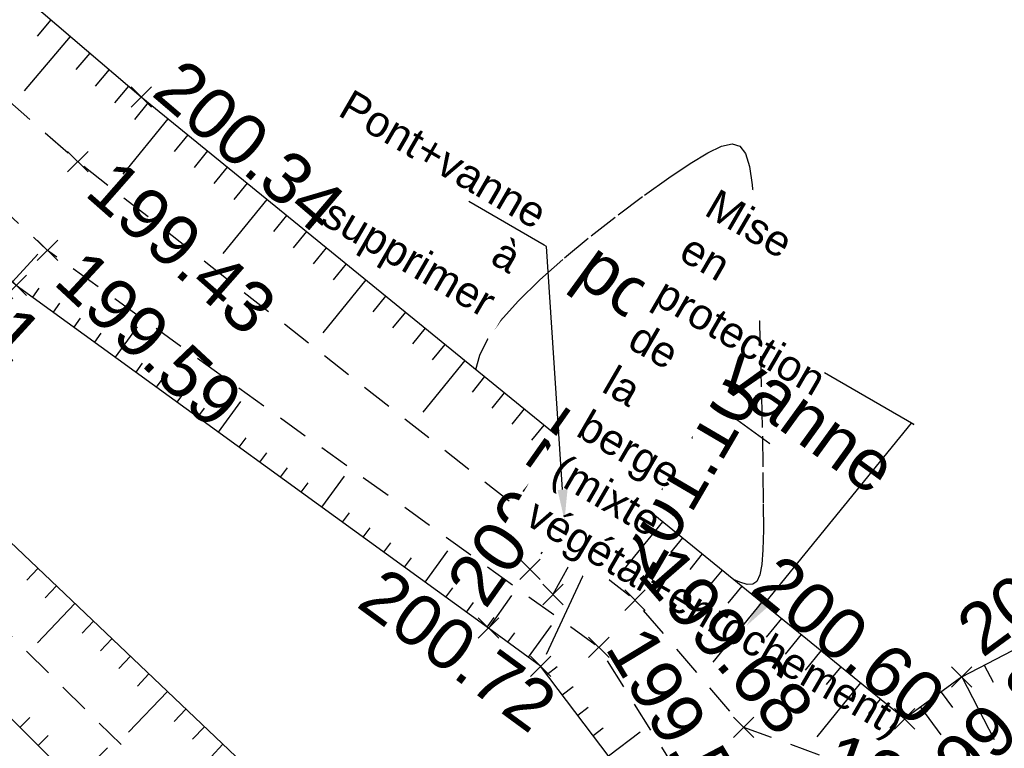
# Model space of a CAD drawing. Extents: x 1616800 to 1632437, y 2248456 to 2251974.
# Tile 78 of 256: x 1617571 to 1617590, y 2251772 to 2251787. Entities that reach past the tile are written whole.
import ezdxf
from ezdxf import colors
from ezdxf.entities.mleader import LeaderData, LeaderLine
from ezdxf.enums import TextEntityAlignment as Align
from ezdxf.math import Vec2, Vec3

# ---------------------------------------------------------------- set-up
doc = ezdxf.new("R2010")
doc.units = 0
doc.header["$LTSCALE"] = 2
doc.header["$PDMODE"] = 3
doc.header["$PDSIZE"] = 0.2
for name, pattern in [('CHEMIN', [1.5, 1, -0.5]), ('CONTINU', [0]), ('FOSSE', [0.5, 0.3, -0.2])]:
    doc.linetypes.add(name, pattern=pattern)
doc.layers.get('0').update_dxf_attribs({"linetype": 'CONTINUOUS'})
for name, color, linetype in [('0000-VALORIS-NOUE DERIV BASSIN TEXTE ET COTES', 1, 'CONTINUOUS'), ('X-PTS TOPO-TEXTE TOPOALT', 8, 'CONTINUOUS'), ('X-PTS TOPO-TOPOPOINT', 8, 'CONTINUOUS'), ('Y-FDP TOPO-CN_1_00', 8, 'FOSSE'), ('Y-FDP TOPO-TOP_AXE_FOSSE', 8, 'CONTINUOUS'), ('Y-FDP TOPO-TOP_BARBULE', 8, 'CONTINUOUS'), ('Y-FDP TOPO-TOP_TALUS', 8, 'CONTINUOUS'), ('Y-FDP TOPO-TOP_TEXTE', 8, 'CONTINUOUS'), ('Y-FDP TOPO-TOP_VOIRIE', 8, 'CHEMIN')]:
    doc.layers.add(name, color=color, linetype=linetype)
doc.styles.add('Arial 1.5', font='arial.ttf', dxfattribs={"width": 0.99, "height": 0.75})
doc.styles.get("Standard").update_dxf_attribs({"font": 'arial.ttf'})

# ---------------------------------------------------------------- blocks, each defined once
blk = doc.blocks.new('TCPOINT')
at = {"color": 0}
blk.add_point((0, 0), dxfattribs=at)
at = {"layer": 'X-PTS TOPO-TEXTE TOPOALT'}
blk.add_attdef('ALT', text='', height=0.75, dxfattribs=at).set_placement((0.25, -0.25), align=Align.TOP_LEFT)
blk = doc.blocks.new('TCPOINT_C')
at = {"color": 0}
blk.add_point((0, 0), dxfattribs=at)
at = {"layer": 'X-PTS TOPO-TEXTE TOPOALT'}
blk.add_attdef('ALT', text='', height=0.75, dxfattribs=at).set_placement((0.5, 0.09), align=Align.MIDDLE_LEFT)
blk = doc.blocks.new('TCPOINT_2')
at = {"color": 0}
blk.add_point((0, 0), dxfattribs=at)
at = {"layer": 'X-PTS TOPO-TEXTE TOPOALT'}
blk.add_attdef('ALT', (0.25, 0.25), '', height=0.75, dxfattribs=at)

msp = doc.modelspace()

# ---------------------------------------------------------------- linework, layer by layer
at = {"layer": 'Y-FDP TOPO-TOP_BARBULE'}
for p, q in [((1617571.1806, 2251786.7376), (1617570.9101, 2251786.4204)), ((1617571.5611, 2251786.4131), (1617570.6555, 2251785.3513)), ((1617571.9415, 2251786.0886), (1617571.6687, 2251785.7687)), ((1617572.3219, 2251785.7642), (1617572.0479, 2251785.4429)), ((1617572.7024, 2251785.4397), (1617572.4272, 2251785.1171)), ((1617573.0853, 2251785.1183), (1617572.8185, 2251784.7906)), ((1617573.4731, 2251784.8027), (1617572.5879, 2251783.7153)), ((1617573.8608, 2251784.487), (1617573.5966, 2251784.1624)), ((1617574.2486, 2251784.1713), (1617573.9856, 2251783.8482)), ((1617574.6364, 2251783.8557), (1617574.3746, 2251783.5341)), ((1617575.0241, 2251783.54), (1617574.7636, 2251783.22)), ((1617575.4119, 2251783.2244), (1617574.5479, 2251782.163)), ((1617575.7996, 2251782.9087), (1617575.5417, 2251782.5918)), ((1617570.4269, 2251781.6083), (1617570.9232, 2251782.1501)), ((1617570.8243, 2251781.3057), (1617570.9531, 2251781.4834)), ((1617571.229, 2251781.0122), (1617571.3581, 2251781.1902)), ((1617571.6338, 2251780.7187), (1617571.7632, 2251780.8971)), ((1617572.4434, 2251780.1316), (1617572.8763, 2251780.7287)), ((1617572.0386, 2251780.4251), (1617572.1682, 2251780.6039)), ((1617572.8481, 2251779.8381), (1617572.9783, 2251780.0176)), ((1617573.2529, 2251779.5446), (1617573.3833, 2251779.7244)), ((1617573.6577, 2251779.251), (1617573.7884, 2251779.4312)), ((1617574.0625, 2251778.9575), (1617574.1934, 2251779.1381)), ((1617574.4672, 2251778.664), (1617574.9046, 2251779.2671)), ((1617574.872, 2251778.3704), (1617575.0035, 2251778.5517)), ((1617575.2768, 2251778.0769), (1617575.4085, 2251778.2586)), ((1617575.6815, 2251777.7834), (1617575.8135, 2251777.9654)), ((1617577.3006, 2251776.6093), (1617577.4337, 2251776.7928)), ((1617577.7054, 2251776.3157), (1617577.8387, 2251776.4996)), ((1617578.515, 2251775.7287), (1617578.9611, 2251776.344)), ((1617578.1102, 2251776.0222), (1617578.2438, 2251776.2064)), ((1617570.926, 2251775.9982), (1617570.7092, 2251775.7701)), ((1617571.2884, 2251775.6538), (1617571.07, 2251775.424)), ((1617578.9197, 2251775.4352), (1617579.0538, 2251775.6201)), ((1617571.6509, 2251775.3093), (1617570.9177, 2251774.5379)), ((1617579.3245, 2251775.1416), (1617579.4589, 2251775.3269)), ((1617572.0133, 2251774.9649), (1617571.7918, 2251774.7318)), ((1617579.7293, 2251774.8481), (1617579.8639, 2251775.0338)), ((1617572.3758, 2251774.6205), (1617572.1527, 2251774.3858)), ((1617572.7382, 2251774.276), (1617572.5136, 2251774.0397)), ((1617573.1006, 2251773.9316), (1617572.8745, 2251773.6936)), ((1617589.4703, 2251774.1025), (1617589.6435, 2251773.7691)), ((1617589.0266, 2251773.872), (1617589.6617, 2251772.6497)), ((1617573.4631, 2251773.5872), (1617572.704, 2251772.7884)), ((1617588.6233, 2251773.5765), (1617588.8464, 2251773.272)), ((1617573.8255, 2251773.2427), (1617573.5962, 2251773.0015)), ((1617588.22, 2251773.2809), (1617588.6178, 2251772.7381)), ((1617570.5744, 2251772.8844), (1617570.7698, 2251773.0801)), ((1617574.188, 2251772.8983), (1617573.9571, 2251772.6554)), ((1617570.9283, 2251772.5312), (1617571.1241, 2251772.7273)), ((1617571.636, 2251771.8246), (1617572.292, 2251772.4818)), ((1617574.5504, 2251772.5539), (1617574.318, 2251772.3093))]:
    msp.add_line(p, q, dxfattribs=at)
at = {"layer": 'Y-FDP TOPO-TOP_TALUS', "elevation": 201.34, "flags": 128}
msp.add_lwpolyline([(1617589.0266, 2251773.872), (1617600.3276, 2251779.744)], dxfattribs=at)

# ---------------------------------------------------------------- block references
at = {"layer": 'X-PTS TOPO-TOPOPOINT'}
ref = msp.add_blockref('TCPOINT_C', (1617571.7086, 2251783.961, 199.43), dxfattribs=dict(at, rotation=318.6787026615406))
ref.add_attrib('ALT', '199.43', dxfattribs={"layer": 'X-PTS TOPO-TEXTE TOPOALT', "height": 1, "rotation": 318.6787}).set_placement((1617572.1435, 2251783.6985, 199.43), align=Align.MIDDLE_LEFT)
ref = msp.add_blockref('TCPOINT_2', (1617570.5026, 2251781.539, 200.51), dxfattribs=dict(at, rotation=317.5122281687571))
ref.add_attrib('ALT', '200.51', (1617567.2739, 2251782.8351, 200.51), dxfattribs={"layer": 'X-PTS TOPO-TEXTE TOPOALT', "height": 1, "rotation": 317.51223})
ref = msp.add_blockref('TCPOINT_C', (1617571.1136, 2251782.224, 199.59), dxfattribs=dict(at, rotation=317.1417707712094))
ref.add_attrib('ALT', '199.59', dxfattribs={"layer": 'X-PTS TOPO-TEXTE TOPOALT', "height": 1, "rotation": 317.14177}).set_placement((1617571.5413, 2251781.9499, 199.59), align=Align.MIDDLE_LEFT)
ref = msp.add_blockref('TCPOINT', (1617589.0266, 2251773.872, 200.49), dxfattribs=dict(at, rotation=36.23385486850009))
ref.add_attrib('ALT', '200.49', dxfattribs={"layer": 'X-PTS TOPO-TEXTE TOPOALT', "height": 1, "rotation": 36.23385}).set_placement((1617588.839, 2251775.0395, 200.49), align=Align.TOP_LEFT)

# ---------------------------------------------------------------- leaders
at = {"layer": '0000-VALORIS-NOUE DERIV BASSIN TEXTE ET COTES', "color": 1}
ml = msp.add_multileader_mtext('Standard', dxfattribs=at)
ml.set_content('Mise en protection de la berge (mixte végétal+enrochement)', color=1)
ml.set_leader_properties()
ml.build(insert=Vec2(0, 0))
ml.multileader.update_dxf_attribs({"text_attachment_direction": 1, "text_left_attachment_type": 6, "text_right_attachment_type": 6, "text_top_attachment_type": 10, "text_bottom_attachment_type": 10, "dogleg_length": 0.36, "arrow_head_size": 0.6, "scale": 0.15})
ctx = ml.context
ctx.base_point, ctx.scale, ctx.char_height, ctx.arrow_head_size, ctx.landing_gap_size, ctx.plane_origin, ctx.plane_x_axis, ctx.plane_y_axis = Vec3(1617588.0404, 2251778.8405), 0.15, 0.6, 0.6, 0.3, Vec3(1617584.9057, 2251774.5003), Vec3(0.8646564, -0.5023638), Vec3(0.5023638, 0.8646564)
ctx.left_attachment, ctx.right_attachment, ctx.top_attachment, ctx.bottom_attachment = 6, 6, 10, 10
notes = []
notes.append((ctx, [(0, (1, 1, 0), (1617588.0404, 2251778.8405), (0.8646564, -0.5023638), 0.054, [(0, [(1617584.8073, 2251774.8714)], 0, [])])]))
ctx.mtext.insert, ctx.mtext.text_direction, ctx.mtext.rotation, ctx.mtext.width, ctx.mtext.flow_direction = Vec3(1617584.2556, 2251783.4527), Vec3(0.8646564, -0.5023638), 5.7568549, 11.375125, 5
ctx.mtext.has_bg_fill, ctx.mtext.bg_color, ctx.mtext.bg_scale_factor, ctx.mtext.bg_transparency, ctx.mtext.use_window_bg_color = 1, -1027028792, 1.5, 0, 1
for ctx, leaders in notes:
    for number, flags, end, landing, length, lines in leaders:
        leader = LeaderData()
        leader.index, (leader.has_last_leader_line, leader.has_dogleg_vector, leader.attachment_direction) = number, flags
        leader.last_leader_point, leader.dogleg_vector, leader.dogleg_length = Vec3(end), Vec3(landing), length
        for number, points, colour, breaks in lines:
            line = LeaderLine()
            line.index, line.vertices, line.color, line.breaks = number, Vec3.list(points), colors.encode_raw_color(colour), breaks
            leader.lines.append(line)
        ctx.leaders.append(leader)

# ---------------------------------------------------------------- next in the draw order: linework, layer by layer
at = {"layer": 'Y-FDP TOPO-CN_1_00', "linetype": 'FOSSE'}
msp.add_lwpolyline([(1617585.1399, 2251777.2578), (1617585.1408, 2251776.7546), (1617585.1326, 2251776.3628), (1617585.1116, 2251776.0711), (1617585.0739, 2251775.8686), (1617585.0157, 2251775.744), (1617584.9331, 2251775.6864), (1617584.8225, 2251775.6846), (1617584.6799, 2251775.7275), (1617584.5534, 2251775.7825)], dxfattribs=at)
at = {"layer": 'Y-FDP TOPO-TOP_BARBULE'}
for p, q in [((1617582.0038, 2251777.8581), (1617581.7662, 2251777.5662)), ((1617582.3916, 2251777.5424), (1617582.1552, 2251777.2521)), ((1617582.7793, 2251777.2268), (1617582.5443, 2251776.938)), ((1617583.1671, 2251776.9111), (1617582.3878, 2251775.9538)), ((1617583.5548, 2251776.5954), (1617583.3223, 2251776.3098)), ((1617583.9426, 2251776.2798), (1617583.6978, 2251775.979)), ((1617584.3304, 2251775.9641), (1617584.0717, 2251775.6464)), ((1617584.7181, 2251775.6485), (1617584.4457, 2251775.3138)), ((1617585.1059, 2251775.3328), (1617584.1519, 2251774.1609)), ((1617580.5357, 2251774.2567), (1617580.9922, 2251774.8791)), ((1617585.4936, 2251775.0171), (1617585.1936, 2251774.6486)), ((1617580.1325, 2251774.5525), (1617580.2688, 2251774.7383)), ((1617585.8814, 2251774.7015), (1617585.5676, 2251774.316)), ((1617586.2691, 2251774.3858), (1617585.9596, 2251774.0056)), ((1617580.8982, 2251773.9197), (1617581.1036, 2251774.0754)), ((1617586.6569, 2251774.0701), (1617586.3737, 2251773.7222)), ((1617587.0447, 2251773.7545), (1617586.1883, 2251772.7025)), ((1617581.2003, 2251773.5213), (1617581.4119, 2251773.6817)), ((1617587.4324, 2251773.4388), (1617587.2018, 2251773.1556)), ((1617581.5024, 2251773.1228), (1617581.7057, 2251773.277)), ((1617587.8202, 2251773.1232), (1617587.6159, 2251772.8722)), ((1617581.8045, 2251772.7244), (1617581.9995, 2251772.8723)), ((1617582.1066, 2251772.326), (1617582.7292, 2251772.7981))]:
    msp.add_line(p, q, dxfattribs=at)
at = {"layer": 'Y-FDP TOPO-TOP_VOIRIE', "elevation": 201.34, "flags": 128}
msp.add_lwpolyline([(1617581.7306, 2251776.122), (1617582.6419, 2251777.3386)], dxfattribs=at)
at = {"layer": 'Y-FDP TOPO-TOP_VOIRIE', "linetype": 'CHEMIN', "elevation": 201.34, "flags": 128}
msp.add_lwpolyline([(1617581.7306, 2251776.122), (1617580.7766, 2251774.08)], dxfattribs=at)

# ---------------------------------------------------------------- next in the draw order: block references
at = {"layer": 'X-PTS TOPO-TOPOPOINT'}
ref = msp.add_blockref('TCPOINT', (1617581.7306, 2251776.122, 201.1), dxfattribs=dict(at, rotation=59.64135421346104))
ref.add_attrib('ALT', '201.10', dxfattribs={"layer": 'X-PTS TOPO-TEXTE TOPOALT', "height": 1, "rotation": 59.64135}).set_placement((1617582.0727, 2251776.2114, 201.1), align=Align.TOP_LEFT)
ref = msp.add_blockref('TCPOINT_C', (1617582.6246, 2251775.375, 199.68), dxfattribs=dict(at, rotation=311.049165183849))
ref.add_attrib('ALT', '199.68', dxfattribs={"layer": 'X-PTS TOPO-TEXTE TOPOALT', "height": 1, "rotation": 311.04917}).set_placement((1617583.0197, 2251776.2052, 199.68), align=Align.MIDDLE_LEFT)
for name, p, rotation in [('TCPOINT', (1617580.5666, 2251775.979, 201.01), 54.80784407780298), ('TCPOINT_C', (1617584.7556, 2251772.883, 199.56), 310.5349583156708)]:
    msp.add_blockref(name, p, dxfattribs=dict(at, rotation=rotation))
ref = msp.add_blockref('TCPOINT', (1617587.9076, 2251773.052, 200.6), dxfattribs=dict(at, rotation=320.8521021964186))
ref.add_attrib('ALT', '200.60', dxfattribs={"layer": 'X-PTS TOPO-TEXTE TOPOALT', "height": 1, "rotation": 320.8521}).set_placement((1617585.4825, 2251776.3352, 200.6), align=Align.TOP_LEFT)
ref = msp.add_blockref('TCPOINT_2', (1617580.7766, 2251774.08, 200.72), dxfattribs=dict(at, rotation=323.7364320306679))
ref.add_attrib('ALT', '200.72', (1617577.1392, 2251775.2664, 200.72), dxfattribs={"layer": 'X-PTS TOPO-TEXTE TOPOALT', "height": 1, "rotation": 323.73643})
msp.add_blockref('TCPOINT', (1617581.0186, 2251775.487, 201.08), dxfattribs=at)
ref = msp.add_blockref('TCPOINT_C', (1617581.9176, 2251774.451, 199.52), dxfattribs=dict(at, rotation=301.1510758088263))
ref.add_attrib('ALT', '199.52', dxfattribs={"layer": 'X-PTS TOPO-TEXTE TOPOALT', "height": 1, "rotation": 301.15108}).set_placement((1617582.452, 2251774.7044, 199.52), align=Align.MIDDLE_LEFT)
ref = msp.add_blockref('TCPOINT', (1617589.0346, 2251771.563, 199.88), dxfattribs=dict(at, rotation=44.82370603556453))
ref.add_attrib('ALT', '199.88', dxfattribs={"layer": 'X-PTS TOPO-TEXTE TOPOALT', "height": 1, "rotation": 44.82371}).set_placement((1617587.847, 2251771.7972, 199.88), align=Align.TOP_LEFT)
ref = msp.add_blockref('TCPOINT_C', (1617590.0016, 2251770.974, 199.56), dxfattribs=dict(at, rotation=340.0037405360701))
ref.add_attrib('ALT', '199.56', dxfattribs={"layer": 'X-PTS TOPO-TEXTE TOPOALT', "height": 1, "rotation": 340.00374}).set_placement((1617586.4081, 2251772.3332, 199.56), align=Align.MIDDLE_LEFT)

# ---------------------------------------------------------------- next in the draw order: leaders
at = {"layer": '0000-VALORIS-NOUE DERIV BASSIN TEXTE ET COTES', "color": 1}
ml = msp.add_multileader_mtext('Standard', dxfattribs=at)
ml.set_content('Pont+vanne à supprimer', color=1)
ml.set_leader_properties()
ml.build(insert=Vec2(0, 0))
ml.multileader.update_dxf_attribs({"text_left_attachment_type": 6, "text_right_attachment_type": 6, "text_top_attachment_type": 10, "text_bottom_attachment_type": 10, "dogleg_length": 0.36, "arrow_head_size": 0.6, "scale": 0.15})
ctx = ml.context
ctx.base_point, ctx.scale, ctx.char_height, ctx.arrow_head_size, ctx.landing_gap_size, ctx.plane_origin, ctx.plane_x_axis, ctx.plane_y_axis = Vec3(1617572.4531, 2251787.2023), 0.15, 0.6, 0.6, 0.3, Vec3(1617581.3434, 2251776.5699), Vec3(0.8646564, -0.5023638), Vec3(0.5023638, 0.8646564)
ctx.left_attachment, ctx.right_attachment, ctx.top_attachment, ctx.bottom_attachment, ctx.text_align_type = 6, 6, 10, 10, 2
notes = []
notes.append((ctx, [(1, (1, 1, 0), (1617580.8893, 2251782.3008), (-0.8646564, 0.5023638), 0.054, [(0, [(1617581.2451, 2251776.9411)], 0, [])])]))
ctx.mtext.insert, ctx.mtext.text_direction, ctx.mtext.rotation, ctx.mtext.width, ctx.mtext.alignment, ctx.mtext.flow_direction = Vec3(1617580.9683, 2251783.1415), Vec3(0.8646564, -0.5023638), 5.7568549, 9.264864, 3, 5
ctx.mtext.has_bg_fill, ctx.mtext.bg_color, ctx.mtext.bg_scale_factor, ctx.mtext.bg_transparency, ctx.mtext.use_window_bg_color = 1, -1027028792, 1.5, 0, 1
for ctx, leaders in notes:
    for number, flags, end, landing, length, lines in leaders:
        leader = LeaderData()
        leader.index, (leader.has_last_leader_line, leader.has_dogleg_vector, leader.attachment_direction) = number, flags
        leader.last_leader_point, leader.dogleg_vector, leader.dogleg_length = Vec3(end), Vec3(landing), length
        for number, points, colour, breaks in lines:
            line = LeaderLine()
            line.index, line.vertices, line.color, line.breaks = number, Vec3.list(points), colors.encode_raw_color(colour), breaks
            leader.lines.append(line)
        ctx.leaders.append(leader)

# ---------------------------------------------------------------- next in the draw order: linework, layer by layer
at = {"layer": 'Y-FDP TOPO-CN_1_00', "linetype": 'FOSSE'}
msp.add_lwpolyline([(1617579.507, 2251779.8907), (1617579.5848, 2251780.1729), (1617579.7421, 2251780.4909), (1617579.99, 2251780.8428), (1617580.336, 2251781.2325), (1617580.7627, 2251781.6494), (1617581.2468, 2251782.0791), (1617581.7649, 2251782.5077), (1617582.2935, 2251782.9208), (1617582.8093, 2251783.3043), (1617583.2888, 2251783.644), (1617583.7087, 2251783.9257), (1617584.0511, 2251784.1364), (1617584.3204, 2251784.2682), (1617584.5266, 2251784.3143), (1617584.6798, 2251784.2679), (1617584.7899, 2251784.1221), (1617584.8669, 2251783.8702), (1617584.9208, 2251783.5055), (1617584.9616, 2251783.0211), (1617584.9975, 2251782.4166), (1617585.0301, 2251781.7168), (1617585.0591, 2251780.9527), (1617585.0841, 2251780.1555), (1617585.105, 2251779.3563), (1617585.1214, 2251778.5863), (1617585.1331, 2251777.8764), (1617585.1399, 2251777.2578)], dxfattribs=at)
at = {"layer": 'Y-FDP TOPO-TOP_AXE_FOSSE', "linetype": 'FOSSE', "elevation": 201.34, "flags": 128}
for points in [[(1617590.0016, 2251770.974), (1617584.7556, 2251772.883), (1617582.6246, 2251775.375), (1617571.7086, 2251783.961), (1617562.8276, 2251791.769), (1617556.9936, 2251797.641), (1617547.2366, 2251806.621), (1617532.1126, 2251820.249)], [(1617588.4536, 2251768.736), (1617583.7426, 2251771.555), (1617581.9176, 2251774.451), (1617571.1136, 2251782.224), (1617561.8626, 2251790.808), (1617555.8296, 2251796.282), (1617545.8636, 2251805.19), (1617530.8356, 2251819.132)], [(1617581.4056, 2251761.801), (1617577.6686, 2251767.502), (1617562.6826, 2251782.291), (1617559.9986, 2251784.671)]]:
    msp.add_lwpolyline(points, dxfattribs=at)
at = {"layer": 'Y-FDP TOPO-TOP_BARBULE'}
for p, q in [((1617576.1874, 2251782.593), (1617575.9307, 2251782.2777)), ((1617576.5752, 2251782.2774), (1617576.3198, 2251781.9636)), ((1617576.9629, 2251781.9617), (1617576.7088, 2251781.6495)), ((1617577.3507, 2251781.646), (1617576.5079, 2251780.6107)), ((1617577.7384, 2251781.3304), (1617577.4869, 2251781.0213)), ((1617578.1262, 2251781.0147), (1617577.8759, 2251780.7072)), ((1617578.514, 2251780.6991), (1617578.2649, 2251780.3931)), ((1617578.9017, 2251780.3834), (1617578.654, 2251780.079)), ((1617579.2895, 2251780.0677), (1617578.4678, 2251779.0584)), ((1617579.6772, 2251779.7521), (1617579.432, 2251779.4508)), ((1617580.065, 2251779.4364), (1617579.821, 2251779.1367)), ((1617580.4528, 2251779.1207), (1617580.2101, 2251778.8226)), ((1617580.8405, 2251778.8051), (1617580.5991, 2251778.5085)), ((1617581.2283, 2251778.4894), (1617580.4278, 2251777.5061)), ((1617581.616, 2251778.1738), (1617581.3772, 2251777.8803)), ((1617576.4911, 2251777.1963), (1617576.9329, 2251777.8055)), ((1617576.0863, 2251777.4899), (1617576.2186, 2251777.6723)), ((1617576.8959, 2251776.9028), (1617577.0287, 2251777.0859))]:
    msp.add_line(p, q, dxfattribs=at)
at = {"layer": 'Y-FDP TOPO-TOP_TALUS', "linetype": 'CONTINU', "elevation": 201.34, "flags": 128}
for points in [[(1617589.0266, 2251773.872), (1617587.9076, 2251773.052), (1617572.9506, 2251785.228), (1617558.2556, 2251797.761), (1617548.1796, 2251807.811), (1617532.4676, 2251821.159)], [(1617587.9706, 2251768.114), (1617584.1796, 2251769.592), (1617580.7766, 2251774.08), (1617579.7556, 2251774.829), (1617570.5026, 2251781.539), (1617561.1166, 2251790.136), (1617555.4816, 2251795.542), (1617545.4456, 2251804.354), (1617530.0596, 2251818.503)], [(1617582.9556, 2251762.115), (1617578.9646, 2251768.359), (1617563.1246, 2251783.412), (1617560.2286, 2251785.777)], [(1617580.9696, 2251760.2), (1617576.9956, 2251766.474), (1617562.6756, 2251780.77), (1617547.2526, 2251766.191)]]:
    msp.add_lwpolyline(points, dxfattribs=at)
at = {"layer": 'Y-FDP TOPO-TOP_TEXTE', "flags": 128}
msp.add_lwpolyline([(1617585.2679, 2251778.4355), (1617583.3974, 2251779.7916), (1617581.0169, 2251775.487)], dxfattribs=at)
at = {"layer": 'Y-FDP TOPO-TOP_VOIRIE', "elevation": 201.34, "flags": 128}
msp.add_lwpolyline([(1617581.9326, 2251777.916), (1617579.7556, 2251774.829)], dxfattribs=at)

# ---------------------------------------------------------------- next in the draw order: block references
at = {"layer": 'X-PTS TOPO-TOPOPOINT'}
ref = msp.add_blockref('TCPOINT', (1617572.9506, 2251785.228, 200.34), dxfattribs=dict(at, rotation=319.5399632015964))
ref.add_attrib('ALT', '200.34', dxfattribs={"layer": 'X-PTS TOPO-TEXTE TOPOALT', "height": 1, "rotation": 319.53996}).set_placement((1617573.775, 2251786.0383, 200.34), align=Align.TOP_LEFT)
ref = msp.add_blockref('TCPOINT_2', (1617579.7556, 2251774.829, 200.75), dxfattribs=dict(at, rotation=54.80784402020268))
ref.add_attrib('ALT', '200.75', (1617579.6954, 2251775.1774, 200.75), dxfattribs={"layer": 'X-PTS TOPO-TEXTE TOPOALT', "height": 1, "rotation": 54.80784})

# ---------------------------------------------------------------- next in the draw order: texts
at = {"layer": 'Y-FDP TOPO-TOP_TEXTE', "style": 'Arial 1.5', "width": 0.99}
msp.add_text('pont+vanne', height=1, rotation=324.0515, dxfattribs=at).set_placement((1617584.5325, 2251779.8147, 201.34), align=Align.MIDDLE)

# ---------------------------------------------------------------- next in the draw order: leaders
at = {"layer": '0000-VALORIS-NOUE DERIV BASSIN TEXTE ET COTES', "color": 1}
ml = msp.add_multileader_mtext('Standard', dxfattribs=at)
ml.set_content('Mise en protection de la berge (mixte végétal+enrochement)', color=1)
ml.set_leader_properties()
ml.build(insert=Vec2(0, 0))
ml.multileader.update_dxf_attribs({"text_attachment_direction": 1, "text_left_attachment_type": 6, "text_right_attachment_type": 6, "text_top_attachment_type": 10, "text_bottom_attachment_type": 10, "dogleg_length": 0.36, "arrow_head_size": 0.6, "scale": 0.15})
ctx = ml.context
ctx.base_point, ctx.scale, ctx.char_height, ctx.arrow_head_size, ctx.landing_gap_size, ctx.plane_origin, ctx.plane_x_axis, ctx.plane_y_axis = Vec3(1617588.0404, 2251778.8405), 0.15, 0.6, 0.6, 0.3, Vec3(1617584.9057, 2251774.5003), Vec3(0.8646564, -0.5023638), Vec3(0.5023638, 0.8646564)
ctx.left_attachment, ctx.right_attachment, ctx.top_attachment, ctx.bottom_attachment = 6, 6, 10, 10
notes = []
notes.append((ctx, [(0, (1, 1, 0), (1617588.0404, 2251778.8405), (0.8646564, -0.5023638), 0.054, [(0, [(1617584.8073, 2251774.8714)], 0, [])])]))
ctx.mtext.insert, ctx.mtext.text_direction, ctx.mtext.rotation, ctx.mtext.width, ctx.mtext.flow_direction = Vec3(1617584.2556, 2251783.4527), Vec3(0.8646564, -0.5023638), 5.7568549, 11.375125, 5
ctx.mtext.has_bg_fill, ctx.mtext.bg_color, ctx.mtext.bg_scale_factor, ctx.mtext.bg_transparency, ctx.mtext.use_window_bg_color = 1, -1027028792, 1.5, 0, 1
for ctx, leaders in notes:
    for number, flags, end, landing, length, lines in leaders:
        leader = LeaderData()
        leader.index, (leader.has_last_leader_line, leader.has_dogleg_vector, leader.attachment_direction) = number, flags
        leader.last_leader_point, leader.dogleg_vector, leader.dogleg_length = Vec3(end), Vec3(landing), length
        for number, points, colour, breaks in lines:
            line = LeaderLine()
            line.index, line.vertices, line.color, line.breaks = number, Vec3.list(points), colors.encode_raw_color(colour), breaks
            leader.lines.append(line)
        ctx.leaders.append(leader)

# ---------------------------------------------------------------- next in the draw order: leaders
ml = msp.add_multileader_mtext('Standard', dxfattribs=at)
ml.set_content('Pont+vanne à supprimer', color=1)
ml.set_leader_properties()
ml.build(insert=Vec2(0, 0))
ml.multileader.update_dxf_attribs({"text_left_attachment_type": 6, "text_right_attachment_type": 6, "text_top_attachment_type": 10, "text_bottom_attachment_type": 10, "dogleg_length": 0.36, "arrow_head_size": 0.6, "scale": 0.15})
ctx = ml.context
ctx.base_point, ctx.scale, ctx.char_height, ctx.arrow_head_size, ctx.landing_gap_size, ctx.plane_origin, ctx.plane_x_axis, ctx.plane_y_axis = Vec3(1617572.4531, 2251787.2023), 0.15, 0.6, 0.6, 0.3, Vec3(1617581.3434, 2251776.5699), Vec3(0.8646564, -0.5023638), Vec3(0.5023638, 0.8646564)
ctx.left_attachment, ctx.right_attachment, ctx.top_attachment, ctx.bottom_attachment, ctx.text_align_type = 6, 6, 10, 10, 2
notes = []
notes.append((ctx, [(1, (1, 1, 0), (1617580.8893, 2251782.3008), (-0.8646564, 0.5023638), 0.054, [(0, [(1617581.2451, 2251776.9411)], 0, [])])]))
ctx.mtext.insert, ctx.mtext.text_direction, ctx.mtext.rotation, ctx.mtext.width, ctx.mtext.alignment, ctx.mtext.flow_direction = Vec3(1617580.9683, 2251783.1415), Vec3(0.8646564, -0.5023638), 5.7568549, 9.264864, 3, 5
ctx.mtext.has_bg_fill, ctx.mtext.bg_color, ctx.mtext.bg_scale_factor, ctx.mtext.bg_transparency, ctx.mtext.use_window_bg_color = 1, -1027028792, 1.5, 0, 1
for ctx, leaders in notes:
    for number, flags, end, landing, length, lines in leaders:
        leader = LeaderData()
        leader.index, (leader.has_last_leader_line, leader.has_dogleg_vector, leader.attachment_direction) = number, flags
        leader.last_leader_point, leader.dogleg_vector, leader.dogleg_length = Vec3(end), Vec3(landing), length
        for number, points, colour, breaks in lines:
            line = LeaderLine()
            line.index, line.vertices, line.color, line.breaks = number, Vec3.list(points), colors.encode_raw_color(colour), breaks
            leader.lines.append(line)
        ctx.leaders.append(leader)

doc.saveas('drawing.dxf')
